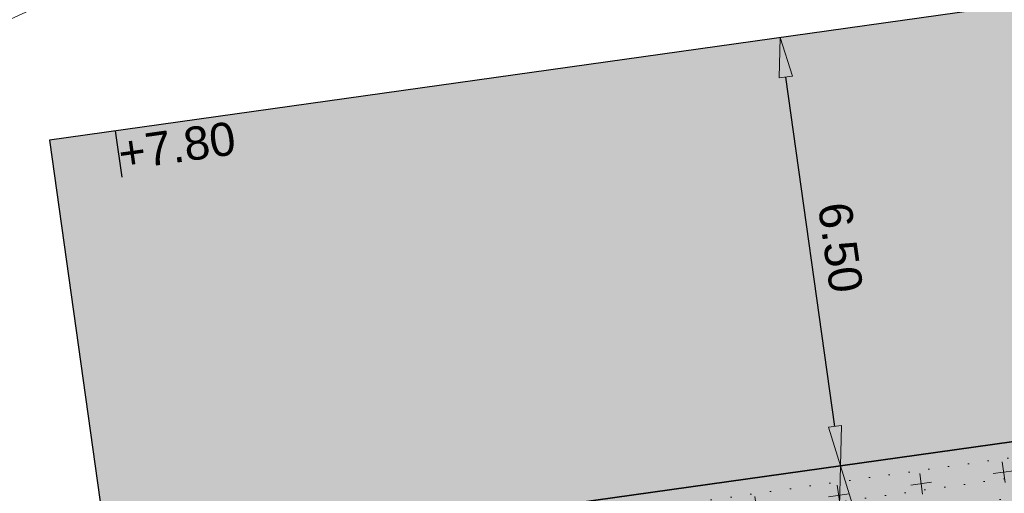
# Model space of a CAD drawing. Extents: x 98477 to 100410, y 398052 to 398969.
# Tile 166 of 256: x 98575.83 to 98590.62, y 398454.43 to 398461.55. Entities that reach past the tile are written whole.
import ezdxf
from ezdxf.enums import TextEntityAlignment as Align

# ---------------------------------------------------------------- set-up
doc = ezdxf.new("R2010")
doc.units = 0
doc.linetypes.add('AL-MATERIAALS', pattern=[2, 1, -1])
for name, color, linetype, lineweight in [('N-GW-hoogtelijn laagte NAP +6.00', 120, 'AL-HOOGTELIJN +6.00', 18), ('N-GW-hoogtelijn laagte NAP +7.00', 100, 'AL-HOOGTELIJN +7.00', 18), ('N-GW-hoogtelijn laagte NAP +7.50', 90, 'AL-HOOGTELIJN +7.50', 18), ('N-GW-hoogtelijn laagte NAP +8.00', 80, 'AL-HOOGTELIJN +8.00', 18), ('N-KO-kantverharding', 2, 'Continuous', 25), ("N-VH-arcering 'MAT' grijs 251", 251, 'Continuous', 18), ('N-VH-arcering halfverharding', 8, 'Continuous', 9), ('X-AL-maatvoering VERWERKT', 180, 'Continuous', 18), ('X-AL-materiaalscheiding', 1, 'AL-MATERIAALS', 18), ('X-AL-planthoogte VERWERKT', 180, 'Continuous', 25)]:
    doc.layers.add(name, color=color, linetype=linetype, lineweight=lineweight)
doc.layers.add('X-AL-contourlijnen', color=30, linetype='Continuous', plot=False)
doc.layers.add('X-AL-hulplijn', color=30, linetype='Continuous', plot=False)
doc.styles.add('CS Annotative', font='arial.ttf')
doc.styles.get("Standard").update_dxf_attribs({"font": 'txt.shx'})
doc.linetypes.add('AL-HOOGTELIJN +6.00', pattern='A,7.5,-1.5,["+6.00",Standard,S=0.9,R=0,X=-0.3,Y=-0.45],-4.5,22.5', length=36)
doc.linetypes.add('AL-HOOGTELIJN +7.00', pattern='A,7.5,-1.5,["+7.00",Standard,S=0.9,R=0,X=-0.3,Y=-0.45],-4.5,22.5', length=36)
doc.linetypes.add('AL-HOOGTELIJN +7.50', pattern='A,7.5,-1.5,["+7.50",Standard,S=0.9,R=0,X=-0.3,Y=-0.45],-4.5,22.5', length=36)
doc.linetypes.add('AL-HOOGTELIJN +8.00', pattern='A,7.5,-1.5,["+8.00",Standard,S=0.9,R=0,X=-0.3,Y=-0.45],-4.5,22.5', length=36)
doc.dimstyles.new('CS Annotative', dxfattribs={"dimtxt": 2.5, "dimasz": 3, "dimexe": 0.18, "dimexo": 0.0625, "dimgap": 1, "dimtad": 1, "dimzin": 3, "dimdsep": 46, "dimtxsty": 'CS Annotative', "dimblk": 'CS Dimensionpijl', "dimcen": 0, "dimse1": 1, "dimse2": 1, "dimclrd": 256, "dimclre": 256, "dimadec": 0, "dimazin": 0, "dimtm": 1e-09, "dimtfac": 1, "dimtdec": 0, "dimtofl": 0, "dimtmove": 1, "dimatfit": 1, "dimfxl": 1, "dimtfillclr": 256, "dimtolj": 1, "dimtzin": 3, "dimarcsym": 0})

# ---------------------------------------------------------------- blocks, each defined once
blk = doc.blocks.new('*U161')
at = {"layer": 'X-AL-hulplijn', "flags": 128}
blk.add_lwpolyline([(-0.04871058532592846, 0.3465938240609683), (0.04871058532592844, -0.3465938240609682)], dxfattribs=at)
at = {"layer": 'X-AL-planthoogte VERWERKT', "linetype": 'Continuous', "style": 'CS Annotative'}
blk.add_attdef('HOOGTE-RECHTS', text='', height=0.4999999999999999, rotation=172.0000000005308, dxfattribs=at).set_placement((-1.010860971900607e-11, -1.04677717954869e-11), align=Align.MIDDLE_LEFT)
blk = doc.blocks.new('CS Dimensionpijl')
h = blk.add_hatch(color=256)
h.dxf.hatch_style = 1
h.paths.add_polyline_path([(-1, -0.1666666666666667), (0, 0), (-1, 0.1666666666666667)])
at = {"flags": 128}
blk.add_lwpolyline([(0, 0.5), (0, -0.5)], dxfattribs=at)
blk.add_lwpolyline([(-1, -0.1666666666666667), (0, 0), (-1, 0.1666666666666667)], close=True, dxfattribs=at)
blk = doc.blocks.new('*D1025')
at = {"layer": 'X-AL-maatvoering VERWERKT', "linetype": 'Continuous', "lineweight": -2, "transparency": 16777216}
blk.add_line((98588.77049029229, 398450.490110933), (98588.24178686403, 398454.2520312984), dxfattribs=at)
at = {"layer": 'X-AL-maatvoering VERWERKT', "lineweight": -2, "transparency": 16777216, "xscale": 0.6000000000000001, "yscale": 0.6000000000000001, "zscale": 0.6000000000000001}
for p, rotation in [((98588.15828300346, 398454.8461921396), 98.00000000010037), ((98588.85399415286, 398449.8959500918), 278.0000000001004)]:
    blk.add_blockref('CS Dimensionpijl', p, dxfattribs=dict(at, rotation=rotation))
at = {"layer": 'X-AL-maatvoering VERWERKT', "color": 0, "transparency": 16777216, "insert": (98588.95699425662, 398452.4344347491), "char_height": 0.5, "attachment_point": 5, "rotation": 278.0000000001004, "style": 'CS Annotative'}
blk.add_mtext('\\A1;5.00', dxfattribs=at)
blk = doc.blocks.new('*D1026')
at = {"layer": 'X-AL-maatvoering VERWERKT', "linetype": 'Continuous', "lineweight": -2, "transparency": 16777216}
blk.add_line((98588.07477914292, 398455.4403529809), (98587.33700735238, 398460.6898720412), dxfattribs=at)
at = {"layer": 'X-AL-maatvoering VERWERKT', "lineweight": -2, "transparency": 16777216, "xscale": 0.6000000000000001, "yscale": 0.6000000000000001, "zscale": 0.6000000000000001}
for p, rotation in [((98587.25350349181, 398461.2840328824), 98.00000000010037), ((98588.15828300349, 398454.8461921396), 278.0000000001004)]:
    blk.add_blockref('CS Dimensionpijl', p, dxfattribs=dict(at, rotation=rotation))
at = {"layer": 'X-AL-maatvoering VERWERKT', "color": 0, "transparency": 16777216, "insert": (98588.15674892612, 398458.1284761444), "char_height": 0.5, "attachment_point": 5, "rotation": 278.0000000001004, "style": 'CS Annotative'}
blk.add_mtext('\\A1;6.50', dxfattribs=at)

msp = doc.modelspace()

# ---------------------------------------------------------------- hatches: boundary and pattern name
at = {"layer": "N-VH-arcering 'MAT' grijs 251"}
h = msp.add_hatch(color=256, dxfattribs=at)
h.dxf.hatch_style = 1
edge = h.paths.add_edge_path()
edge.add_line((98801.70985258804, 398275.5025756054), (98759.07881222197, 398269.5111736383))
edge.add_arc((98758.55691309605, 398273.2246788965), 3.749999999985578, 188.0000000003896, 277.9999999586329, ccw=False)
edge.add_line((98754.84340783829, 398272.7027797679), (98754.7320693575, 398273.4949942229))
edge.add_arc((98759.43584268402, 398274.1560664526), 4.75000000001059, 98.00000000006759, 188.0000000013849, ccw=False)
edge.add_line((98758.77477045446, 398278.859839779), (98802.64364589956, 398285.0252081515))
edge.add_arc((98800.79960231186, 398298.1462600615), 13.24999999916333, 278.0000000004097, 315.3695932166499)
edge.add_arc((98814.32101528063, 398284.7981743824), 5.750000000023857, 97.99999999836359, 135.3695932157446, ccw=False)
edge.add_line((98813.52076995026, 398290.4922157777), (98817.94515990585, 398291.114023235))
edge.add_arc((98818.74540523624, 398285.4199818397), 5.750000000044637, 8.00000000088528, 97.99999999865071, ccw=False)
edge.add_line((98824.43944663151, 398286.2202271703), (98832.12180180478, 398231.5574297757))
edge.add_arc((98824.4472242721, 398230.4788382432), 7.74999999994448, -36.90337989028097, 8.000000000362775, ccw=False)
edge.add_line((98830.64450586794, 398225.8252159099), (98822.02531955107, 398214.3469478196))
edge.add_arc((98828.62242576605, 398209.3930917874), 8.249999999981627, 143.0966201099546, 188.000000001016)
edge.add_line((98820.45271419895, 398208.2449137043), (98820.95212056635, 398204.6914527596))
edge.add_line((98820.95212056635, 398204.6914527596), (98824.98814049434, 398175.9736787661))
edge.add_line((98824.98814049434, 398175.9736787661), (98826.34507822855, 398166.3185650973))
edge.add_arc((98829.56344945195, 398166.7708776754), 3.249999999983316, 187.9999999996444, 277.9999999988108)
edge.add_line((98830.01576203, 398163.552506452), (98845.49611657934, 398165.7281284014))
edge.add_line((98845.49611657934, 398165.7281284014), (98850.05134969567, 398166.3683246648))
edge.add_line((98850.05134969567, 398166.3683246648), (98871.26042709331, 398169.349066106))
edge.add_line((98871.26042709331, 398169.349066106), (98879.77673248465, 398170.5459547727))
edge.add_line((98879.77673248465, 398170.5459547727), (98895.91810200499, 398172.8144763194))
edge.add_line((98895.91810200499, 398172.8144763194), (98895.01347684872, 398179.2512187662))
edge.add_line((98895.01347684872, 398179.2512187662), (98835.84495974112, 398170.9356259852))
edge.add_arc((98835.18388751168, 398175.6393993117), 4.749999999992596, 188.0000000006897, 277.9999999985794, ccw=False)
edge.add_line((98830.48011418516, 398174.9783270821), (98825.97718274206, 398207.0183491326))
edge.add_arc((98833.65176027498, 398208.096940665), 7.750000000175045, 143.0966201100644, 188.0000000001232, ccw=False)
edge.add_line((98827.4544786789, 398212.7505629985), (98836.07366499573, 398224.2288310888))
edge.add_arc((98829.47655878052, 398229.1826871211), 8.250000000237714, 323.096620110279, 367.9999999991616)
edge.add_line((98837.64627034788, 398230.3308652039), (98837.34238794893, 398232.4931008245))
edge.add_line((98837.34238794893, 398232.4931008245), (98837.34238780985, 398232.493100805))
edge.add_line((98837.34238780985, 398232.493100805), (98829.68786739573, 398286.9578446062))
edge.add_arc((98835.38190879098, 398287.7580899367), 5.749999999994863, 97.99999999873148, 188.0000000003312, ccw=False)
edge.add_line((98834.58166346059, 398293.452131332), (98882.50500414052, 398300.1873176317))
edge.add_arc((98883.61838894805, 398292.2651730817), 8.000000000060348, 11.632034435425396, 97.9999999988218, ccw=False)
edge.add_line((98891.45409032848, 398293.8781776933), (98890.9995, 398296.0865))
edge.add_line((98890.9995, 398296.0865), (98889.023, 398305.688))
edge.add_line((98889.023, 398305.688), (98888.557, 398307.974))
edge.add_line((98888.557, 398307.974), (98887.38477368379, 398314.7597044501))
edge.add_arc((98879.50153614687, 398313.3978799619), 8.00000000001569, -82.00000000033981, 9.801079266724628, ccw=False)
edge.add_line((98880.6149209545, 398305.475735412), (98872.94460748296, 398304.3977431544))
edge.add_arc((98872.42270835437, 398308.1112484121), 3.749999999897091, 189.4265010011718, 278.00000000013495, ccw=False)
edge.add_arc((92946.7354543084, 397324.3039467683), 6003.049999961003, 9.42650100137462, 10.61166010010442)
edge.add_line((98847.1206531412, 398429.7738954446), (98842.31285519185, 398429.0982035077))
edge.add_arc((92946.7354539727, 397324.3039467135), 5998.200000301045, 9.428546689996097, 10.613773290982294, ccw=False)
edge.add_arc((98860.08948650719, 398306.4687901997), 3.840166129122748, -81.43407539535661, 6.657381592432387, ccw=False)
edge.add_line((98860.66146879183, 398302.6714605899), (98847.18483033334, 398300.7774425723))
edge.add_line((98847.18483033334, 398300.7774425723), (98842.62959721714, 398300.1372463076))
edge.add_line((98842.62959721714, 398300.1372463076), (98820.15051205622, 398296.9780169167))
edge.add_arc((98819.35026672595, 398302.672058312), 5.749999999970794, 187.9999999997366, 277.99999999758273, ccw=False)
edge.add_line((98813.65622533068, 398301.8718129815), (98812.30624625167, 398311.4774132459))
edge.add_line((98812.30624625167, 398311.4774132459), (98811.1093575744, 398319.9937186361))
edge.add_line((98811.1093575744, 398319.9937186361), (98809.24443803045, 398333.2633107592))
edge.add_line((98809.24443803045, 398333.2633107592), (98808.67382831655, 398337.3234098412))
edge.add_line((98808.67382831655, 398337.3234098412), (98807.71353391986, 398344.1562595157))
edge.add_line((98807.71353391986, 398344.1562595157), (98807.70657526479, 398344.2057729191))
edge.add_line((98807.70657526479, 398344.2057729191), (98811.66764753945, 398344.7624653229))
edge.add_line((98811.66764753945, 398344.7624653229), (98829.49247277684, 398347.2675811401))
edge.add_line((98829.49247277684, 398347.2675811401), (98831.96814294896, 398347.6155138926))
edge.add_line((98831.96814294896, 398347.6155138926), (98831.06351779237, 398354.0522563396))
edge.add_line((98831.06351779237, 398354.0522563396), (98828.58784762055, 398353.704323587))
edge.add_line((98828.58784762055, 398353.704323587), (98810.76302238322, 398351.1992077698))
edge.add_line((98810.76302238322, 398351.1992077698), (98806.80195010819, 398350.6425153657))
edge.add_line((98806.80195010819, 398350.6425153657), (98806.79499145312, 398350.6920287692))
edge.add_line((98806.79499145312, 398350.6920287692), (98805.14616655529, 398362.4240275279))
edge.add_line((98805.14616655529, 398362.4240275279), (98805.04836903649, 398363.119893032))
edge.add_line((98805.04836903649, 398363.119893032), (98803.99065346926, 398370.6459303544))
edge.add_line((98803.99065346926, 398370.6459303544), (98802.48758397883, 398381.3408254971))
edge.add_line((98802.48758397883, 398381.3408254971), (98801.4298684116, 398388.8668628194))
edge.add_line((98801.4298684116, 398388.8668628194), (98799.92679892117, 398399.561757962))
edge.add_line((98799.92679892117, 398399.561757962), (98798.86908335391, 398407.0877952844))
edge.add_line((98798.86908335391, 398407.0877952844), (98797.36601386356, 398417.7826904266))
edge.add_line((98797.36601386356, 398417.7826904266), (98796.79540414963, 398421.8427895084))
edge.add_line((98796.79540414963, 398421.8427895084), (98795.88382033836, 398428.3290453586))
edge.add_line((98795.88382033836, 398428.3290453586), (98795.87686168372, 398428.3785587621))
edge.add_line((98795.87686168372, 398428.3785587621), (98799.83793395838, 398428.9352511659))
edge.add_line((98799.83793395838, 398428.9352511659), (98817.66275919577, 398431.4403669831))
edge.add_line((98817.66275919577, 398431.4403669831), (98820.13842936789, 398431.7882997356))
edge.add_line((98820.13842936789, 398431.7882997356), (98819.2338042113, 398438.2250421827))
edge.add_line((98819.2338042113, 398438.2250421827), (98816.75813403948, 398437.87710943))
edge.add_line((98816.75813403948, 398437.87710943), (98798.93330880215, 398435.3719936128))
edge.add_line((98798.93330880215, 398435.3719936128), (98794.9722365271, 398434.8153012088))
edge.add_line((98794.9722365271, 398434.8153012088), (98794.96527787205, 398434.8648146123))
edge.add_line((98794.96527787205, 398434.8648146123), (98793.37870452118, 398446.1538705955))
edge.add_line((98793.37870452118, 398446.1538705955), (98792.73850825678, 398450.7091037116))
edge.add_line((98792.73850825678, 398450.7091037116), (98789.33816684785, 398474.9037900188))
edge.add_line((98789.33816684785, 398474.9037900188), (98783.89169246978, 398474.1383379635))
edge.add_line((98783.89169246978, 398474.1383379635), (98786.76317609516, 398453.7066703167))
edge.add_arc((98782.05940276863, 398453.0455980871), 4.750000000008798, -82.0000000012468, 7.999999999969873, ccw=False)
edge.add_line((98782.72047499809, 398448.3418247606), (98773.11487473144, 398446.9918456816))
edge.add_line((98773.11487473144, 398446.9918456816), (98764.5985693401, 398445.7949570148))
edge.add_line((98764.5985693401, 398445.7949570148), (98743.40683266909, 398442.8166526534))
edge.add_line((98743.40683266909, 398442.8166526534), (98734.89052727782, 398441.6197639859))
edge.add_line((98734.89052727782, 398441.6197639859), (98611.80020633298, 398424.3205475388))
edge.add_line((98611.80020633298, 398424.3205475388), (98607.65702311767, 398453.8008279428))
edge.add_arc((98611.6373665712, 398454.1216500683), 3.993251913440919, 101.39182936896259, 184.6081706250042, ccw=False)
edge.add_line((98610.84862924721, 398458.0362323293), (98611.83889731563, 398458.1754054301))
edge.add_line((98611.83889731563, 398458.1754054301), (98639.5664032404, 398462.0722522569))
edge.add_line((98639.5664032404, 398462.0722522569), (98641.54693937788, 398462.3505984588))
edge.add_line((98641.54693937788, 398462.3505984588), (98659.37176461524, 398464.8557142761))
edge.add_line((98659.37176461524, 398464.8557142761), (98661.84743478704, 398465.2036470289))
edge.add_line((98661.84743478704, 398465.2036470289), (98660.94280963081, 398471.6403894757))
edge.add_line((98660.94280963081, 398471.6403894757), (98649.90132066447, 398470.0886093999))
edge.add_line((98649.90132066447, 398470.0886093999), (98624.64948491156, 398466.5396953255))
edge.add_line((98624.64948491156, 398466.5396953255), (98622.66894877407, 398466.2613491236))
edge.add_line((98622.66894877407, 398466.2613491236), (98604.84412353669, 398463.7562333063))
edge.add_line((98604.84412353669, 398463.7562333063), (98602.86358739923, 398463.4778871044))
edge.add_line((98602.86358739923, 398463.4778871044), (98594.9414428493, 398462.3645022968))
edge.add_line((98594.9414428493, 398462.3645022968), (98576.27488975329, 398459.7410893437))
edge.add_line((98576.27488975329, 398459.7410893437), (98577.17951490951, 398453.3043468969))
edge.add_line((98577.17951490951, 398453.3043468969), (98578.1697829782, 398453.4435199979))
edge.add_line((98578.1697829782, 398453.4435199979), (98598.47059208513, 398456.2943364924))
edge.add_arc((98598.79151287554, 398452.3139562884), 3.993296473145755, 11.424909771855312, 94.60953932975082, ccw=False)
edge.add_line((98602.70568277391, 398453.1049624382), (98606.84886598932, 398423.6246820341))
edge.add_line((98606.84886598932, 398423.6246820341), (98548.81915716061, 398415.4691383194))
edge.add_arc((98548.15808493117, 398420.172911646), 4.750000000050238, 188.0000000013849, 277.99999999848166, ccw=False)
edge.add_line((98543.45431160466, 398419.5118394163), (98539.76818545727, 398445.7399897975))
edge.add_line((98539.76818545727, 398445.7399897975), (98538.97597100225, 398445.6286513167))
edge.add_line((98538.97597100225, 398445.6286513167), (98538.73241807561, 398447.361620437))
edge.add_line((98538.73241807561, 398447.361620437), (98534.77134580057, 398446.8049280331))
edge.add_line((98534.77134580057, 398446.8049280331), (98536.52992450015, 398434.2919904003))
edge.add_line((98536.52992450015, 398434.2919904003), (98537.17012076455, 398429.7367572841))
edge.add_line((98537.17012076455, 398429.7367572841), (98538.39484405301, 398421.0223982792))
edge.add_line((98538.39484405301, 398421.0223982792), (98539.03504031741, 398416.467165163))
edge.add_line((98539.03504031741, 398416.467165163), (98541.02521566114, 398402.30633178))
edge.add_line((98541.02521566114, 398402.30633178), (98541.66541192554, 398397.7510986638))
edge.add_line((98541.66541192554, 398397.7510986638), (98543.65558726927, 398383.5902652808))
edge.add_line((98543.65558726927, 398383.5902652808), (98544.29578353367, 398379.0350321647))
edge.add_line((98544.29578353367, 398379.0350321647), (98545.60401068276, 398369.7265123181))
edge.add_arc((98543.87104156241, 398369.4829593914), 1.750000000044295, -82.00000000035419, 7.99999999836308, ccw=False)
edge.add_line((98544.11459448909, 398367.7499902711), (98522.47723718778, 398364.7090580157))
edge.add_line((98522.47723718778, 398364.7090580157), (98523.21485462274, 398359.4606372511))
edge.add_line((98523.21485462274, 398359.4606372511), (98545.05026553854, 398362.5294041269))
edge.add_line((98545.05026553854, 398362.5294041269), (98549.60549865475, 398363.1696003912))
edge.add_line((98549.60549865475, 398363.1696003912), (98564.16243926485, 398365.2154449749))
edge.add_arc((98564.82351149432, 398360.5116716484), 4.749999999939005, 8.000000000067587, 97.99999999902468, ccw=False)
edge.add_line((98569.5272848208, 398361.172743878), (98576.49985717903, 398311.5603136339))
edge.add_arc((98571.7960838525, 398310.8992414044), 4.749999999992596, -82.0000000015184, 7.999999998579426, ccw=False)
edge.add_line((98572.45715608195, 398306.1954680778), (98563.84182388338, 398304.9846620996))
edge.add_line((98563.84182388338, 398304.9846620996), (98559.28659076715, 398304.3444658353))
edge.add_line((98559.28659076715, 398304.3444658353), (98541.0161448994, 398301.7767221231))
edge.add_line((98541.0161448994, 398301.7767221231), (98541.7537623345, 398296.5283013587))
edge.add_line((98541.7537623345, 398296.5283013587), (98553.88454617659, 398298.2331718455))
edge.add_arc((98554.12809910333, 398296.5002027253), 1.749999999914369, 7.999999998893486, 98.0000000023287, ccw=False)
edge.add_line((98555.86106822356, 398296.7437556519), (98557.35022040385, 398286.1478873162))
edge.add_line((98557.35022040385, 398286.1478873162), (98557.99041666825, 398281.5926542))
edge.add_line((98557.99041666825, 398281.5926542), (98560.13368242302, 398266.3425259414))
edge.add_line((98560.13368242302, 398266.3425259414), (98560.77387868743, 398261.7872928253))
edge.add_line((98560.77387868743, 398261.7872928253), (98562.9171444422, 398246.5371645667))
edge.add_line((98562.9171444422, 398246.5371645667), (98563.5573407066, 398241.9819314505))
edge.add_line((98563.5573407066, 398241.9819314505), (98565.70060646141, 398226.7318031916))
edge.add_line((98565.70060646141, 398226.7318031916), (98566.34080272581, 398222.1765700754))
edge.add_line((98566.34080272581, 398222.1765700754), (98567.56552601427, 398213.4622110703))
edge.add_line((98567.56552601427, 398213.4622110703), (98568.20572227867, 398208.9069779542))
edge.add_line((98568.20572227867, 398208.9069779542), (98576.53105717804, 398149.6691420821))
edge.add_line((98576.53105717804, 398149.6691420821), (98576.55610833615, 398149.4908938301))
edge.add_line((98576.55610833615, 398149.4908938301), (98535.4599834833, 398143.7152101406))
edge.add_line((98535.4599834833, 398143.7152101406), (98536.3465161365, 398137.4072025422))
edge.add_line((98536.3465161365, 398137.4072025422), (98537.33678420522, 398137.5463756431))
edge.add_line((98537.33678420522, 398137.5463756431), (98577.44264098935, 398143.1828862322))
edge.add_line((98577.44264098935, 398143.1828862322), (98578.76478544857, 398133.7753395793))
edge.add_line((98578.76478544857, 398133.7753395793), (98538.65892866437, 398128.1388289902))
edge.add_line((98538.65892866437, 398128.1388289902), (98537.66866059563, 398127.9996558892))
edge.add_line((98537.66866059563, 398127.9996558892), (98538.57328575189, 398121.5629134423))
edge.add_line((98538.57328575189, 398121.5629134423), (98579.66941060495, 398127.3385971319))
edge.add_line((98579.66941060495, 398127.3385971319), (98579.67636925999, 398127.2890837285))
edge.add_line((98579.67636925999, 398127.2890837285), (98580.7660946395, 398119.5352847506))
edge.add_line((98580.7660946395, 398119.5352847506), (98582.57534495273, 398106.6617998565))
edge.add_line((98582.57534495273, 398106.6617998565), (98583.06245080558, 398103.1958616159))
edge.add_line((98583.06245080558, 398103.1958616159), (98584.87170111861, 398090.3223767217))
edge.add_line((98584.87170111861, 398090.3223767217), (98585.35880697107, 398086.8564384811))
edge.add_line((98585.35880697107, 398086.8564384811), (98587.16805728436, 398073.9829535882))
edge.add_line((98587.16805728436, 398073.9829535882), (98588.14928671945, 398067.0011433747))
edge.add_arc((98585.92118356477, 398066.6880038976), 2.249999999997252, -71.05267843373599, 7.999999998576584, ccw=False)
edge.add_line((98586.6517556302, 398064.5599145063), (98587.08769329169, 398064.7095716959))
edge.add_line((98587.08769329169, 398064.7095716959), (98595.76511800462, 398067.6885274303))
edge.add_line((98595.76511800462, 398067.6885274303), (98596.09256923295, 398067.8009412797))
edge.add_arc((98595.36199716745, 398069.9290306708), 2.249999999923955, 187.9999999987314, 288.947321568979, ccw=False)
edge.add_line((98593.13389401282, 398069.6158911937), (98582.46560133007, 398145.5247379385))
edge.add_arc((98587.16937465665, 398146.1858101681), 4.750000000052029, 98.00000000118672, 187.9999999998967, ccw=False)
edge.add_line((98586.50830242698, 398150.8895834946), (98609.06670264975, 398154.0599598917))
edge.add_line((98609.06670264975, 398154.0599598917), (98621.30783352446, 398156.2004915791))
edge.add_line((98621.30783352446, 398156.2004915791), (98618.71337939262, 398174.6609919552))
edge.add_line((98618.71337939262, 398174.6609919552), (98600.88855415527, 398172.155876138))
edge.add_line((98600.88855415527, 398172.155876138), (98602.70587460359, 398159.2249692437))
edge.add_line((98602.70587460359, 398159.2249692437), (98585.67326382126, 398156.8311919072))
edge.add_arc((98585.08617653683, 398161.633146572), 4.837710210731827, 189.0296070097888, 276.97039299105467, ccw=False)
edge.add_line((98580.30841826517, 398160.8738930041), (98573.6350680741, 398208.3572469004))
edge.add_line((98573.6350680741, 398208.3572469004), (98572.71652560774, 398214.8930161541))
edge.add_line((98572.71652560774, 398214.8930161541), (98570.01656744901, 398234.1042166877))
edge.add_line((98570.01656744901, 398234.1042166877), (98569.09802498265, 398240.6399859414))
edge.add_line((98569.09802498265, 398240.6399859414), (98568.63179509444, 398243.9573839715))
edge.add_line((98568.63179509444, 398243.9573839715), (98568.16556520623, 398247.2747820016))
edge.add_arc((98572.86933853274, 398247.9358542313), 4.74999999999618, 98.00000000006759, 188.0000000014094, ccw=False)
edge.add_line((98572.20826630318, 398252.6396275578), (98597.85620928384, 398256.2442108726))
edge.add_line((98597.85620928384, 398256.2442108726), (98604.39197853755, 398257.1627533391))
edge.add_line((98604.39197853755, 398257.1627533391), (98619.64210679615, 398259.3060190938))
edge.add_line((98619.64210679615, 398259.3060190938), (98626.17787604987, 398260.2245615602))
edge.add_line((98626.17787604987, 398260.2245615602), (98639.44746817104, 398262.089481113))
edge.add_line((98639.44746817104, 398262.089481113), (98639.4969815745, 398262.096439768))
edge.add_line((98639.4969815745, 398262.096439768), (98640.05367397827, 398258.1353674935))
edge.add_line((98640.05367397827, 398258.1353674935), (98641.8629242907, 398245.2618825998))
edge.add_line((98641.8629242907, 398245.2618825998), (98642.14127049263, 398243.2813464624))
edge.add_line((98642.14127049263, 398243.2813464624), (98643.25465530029, 398235.3592019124))
edge.add_line((98643.25465530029, 398235.3592019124), (98644.5767997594, 398225.9516552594))
edge.add_line((98644.5767997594, 398225.9516552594), (98646.03811731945, 398215.5538405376))
edge.add_line((98646.03811731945, 398215.5538405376), (98646.38605007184, 398213.0781703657))
edge.add_line((98646.38605007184, 398213.0781703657), (98652.82279251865, 398213.9827955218))
edge.add_line((98652.82279251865, 398213.9827955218), (98652.47485976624, 398216.4584656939))
edge.add_line((98652.47485976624, 398216.4584656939), (98651.70940771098, 398221.904940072))
edge.add_line((98651.70940771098, 398221.904940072), (98651.43106150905, 398223.8854762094))
edge.add_line((98651.43106150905, 398223.8854762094), (98649.62181119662, 398236.758961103))
edge.add_line((98649.62181119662, 398236.758961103), (98649.34346499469, 398238.7394972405))
edge.add_line((98649.34346499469, 398238.7394972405), (98646.49041642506, 398259.0399926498))
edge.add_line((98646.49041642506, 398259.0399926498), (98645.93372402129, 398263.0010649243))
edge.add_line((98645.93372402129, 398263.0010649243), (98645.98323742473, 398263.0080235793))
edge.add_line((98645.98323742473, 398263.0080235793), (98654.39783815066, 398264.1906185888))
edge.add_line((98654.39783815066, 398264.1906185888), (98722.62535253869, 398273.7793704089))
edge.add_line((98722.62535253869, 398273.7793704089), (98731.14165792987, 398274.9762590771))
edge.add_line((98731.14165792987, 398274.9762590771), (98743.97026282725, 398276.7792019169))
edge.add_arc((98744.55735011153, 398271.9772472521), 4.837710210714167, 9.02960700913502, 96.9703929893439, ccw=False)
edge.add_line((98749.33510838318, 398272.73650082), (98750.7268393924, 398262.8338201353))
edge.add_line((98750.7268393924, 398262.8338201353), (98752.41029510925, 398263.0704144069))
edge.add_line((98752.41029510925, 398263.0704144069), (98756.96552822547, 398263.7106106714))
edge.add_line((98756.96552822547, 398263.7106106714), (98772.21565648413, 398265.8538764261))
edge.add_line((98772.21565648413, 398265.8538764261), (98776.77088960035, 398266.4940726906))
edge.add_line((98776.77088960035, 398266.4940726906), (98795.98209013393, 398269.1940308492))
edge.add_line((98795.98209013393, 398269.1940308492), (98800.53732325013, 398269.8342271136))
edge.add_line((98800.53732325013, 398269.8342271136), (98802.46834598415, 398270.1056146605))
edge.add_line((98802.46834598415, 398270.1056146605), (98801.70985258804, 398275.5025756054))
edge = h.paths.add_edge_path(flags=16)
edge.add_line((98744.0622075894, 398333.4636472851), (98751.98435213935, 398334.5770320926))
edge.add_line((98751.98435213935, 398334.5770320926), (98753.96600319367, 398334.8555349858))
edge.add_line((98753.96600319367, 398334.8555349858), (98764.36270300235, 398336.316695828))
edge.add_line((98764.36270300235, 398336.316695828), (98764.36270299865, 398336.3166958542))
edge.add_line((98764.36270299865, 398336.3166958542), (98766.34323913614, 398336.5950420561))
edge.add_line((98766.34323913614, 398336.5950420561), (98774.26538368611, 398337.7084268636))
edge.add_line((98774.26538368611, 398337.7084268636), (98774.24729118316, 398337.8371617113))
edge.add_line((98774.24729118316, 398337.8371617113), (98802.48973650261, 398341.8063785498))
edge.add_line((98802.48973650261, 398341.8063785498), (98803.0185942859, 398338.0433598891))
edge.add_line((98803.0185942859, 398338.0433598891), (98808.47417984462, 398299.2248515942))
edge.add_arc((98800.79960231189, 398298.1462600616), 7.750000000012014, -82.00000000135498, 8.000000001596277, ccw=False)
edge.add_line((98801.87819384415, 398290.4716825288), (98771.96746476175, 398286.2680036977))
edge.add_line((98771.96746476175, 398286.2680036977), (98767.41223164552, 398285.6278074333))
edge.add_line((98767.41223164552, 398285.6278074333), (98755.13290759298, 398283.9020609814))
edge.add_line((98755.13290759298, 398283.9020609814), (98746.61660220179, 398282.7051723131))
edge.add_line((98746.61660220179, 398282.7051723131), (98730.37620587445, 398280.4227334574))
edge.add_line((98730.37620587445, 398280.4227334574), (98721.85990048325, 398279.2258447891))
edge.add_line((98721.85990048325, 398279.2258447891), (98654.3282516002, 398269.7348904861))
edge.add_arc((98653.66717937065, 398274.4386638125), 4.749999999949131, 187.9999999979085, 277.9999999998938, ccw=False)
edge.add_line((98648.96340604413, 398273.7775915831), (98644.1340994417, 398308.1398935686))
edge.add_line((98644.1340994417, 398308.1398935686), (98642.93721077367, 398316.6561989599))
edge.add_line((98642.93721077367, 398316.6561989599), (98640.29988051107, 398335.4217788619))
edge.add_line((98640.29988051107, 398335.4217788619), (98638.12129075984, 398335.1155980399))
edge.add_line((98638.12129075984, 398335.1155980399), (98637.23004949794, 398334.990342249))
edge.add_line((98637.23004949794, 398334.990342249), (98635.05145974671, 398334.6841614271))
edge.add_line((98635.05145974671, 398334.6841614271), (98635.74036659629, 398329.7823344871))
edge.add_line((98635.74036659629, 398329.7823344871), (98636.93725526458, 398321.266029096))
edge.add_line((98636.93725526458, 398321.266029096), (98638.384655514, 398310.967241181))
edge.add_line((98638.384655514, 398310.967241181), (98639.02485177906, 398306.4120080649))
edge.add_line((98639.02485177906, 398306.4120080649), (98641.16811753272, 398291.1618798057))
edge.add_line((98641.16811753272, 398291.1618798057), (98642.36500620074, 398282.6455744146))
edge.add_line((98642.36500620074, 398282.6455744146), (98643.71498527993, 398273.0399741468))
edge.add_arc((98639.01121195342, 398272.3789019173), 4.749999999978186, -82.00000000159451, 7.999999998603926, ccw=False)
edge.add_line((98639.67228418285, 398267.6751285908), (98619.32227537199, 398264.8151213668))
edge.add_line((98619.32227537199, 398264.8151213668), (98614.27190822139, 398264.1053385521))
edge.add_line((98614.27190822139, 398264.1053385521), (98593.92189940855, 398261.2453313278))
edge.add_arc((98593.26082717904, 398265.9491046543), 4.750000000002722, 188.0000000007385, 277.9999999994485, ccw=False)
edge.add_line((98588.55705385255, 398265.2880324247), (98581.77932383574, 398313.5140873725))
edge.add_line((98581.77932383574, 398313.5140873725), (98580.58243516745, 398322.0303927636))
edge.add_line((98580.58243516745, 398322.0303927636), (98575.23122943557, 398360.1062000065))
edge.add_line((98575.23122943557, 398360.1062000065), (98574.59103317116, 398364.6614331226))
edge.add_line((98574.59103317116, 398364.6614331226), (98572.66348572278, 398378.3766458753))
edge.add_line((98572.66348572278, 398378.3766458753), (98571.18825085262, 398388.8734874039))
edge.add_line((98571.18825085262, 398388.8734874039), (98568.51612731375, 398407.8866343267))
edge.add_arc((98573.21990064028, 398408.5477065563), 4.750000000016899, 97.9999999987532, 188.0000000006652, ccw=False)
edge.add_line((98572.55882841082, 398413.2514798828), (98607.11918401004, 398418.1086211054))
edge.add_line((98607.11918401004, 398418.1086211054), (98607.61431804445, 398418.1782076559))
edge.add_line((98607.61431804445, 398418.1782076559), (98611.58353488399, 398389.9357623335))
edge.add_line((98611.58353488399, 398389.9357623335), (98611.454800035, 398389.9176698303))
edge.add_line((98611.454800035, 398389.9176698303), (98613.2640503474, 398377.0441849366))
edge.add_line((98613.2640503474, 398377.0441849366), (98613.33363689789, 398376.5490509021))
edge.add_line((98613.33363689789, 398376.5490509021), (98626.20712179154, 398378.3583012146))
edge.add_line((98626.20712179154, 398378.3583012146), (98628.18765792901, 398378.6366474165))
edge.add_line((98628.18765792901, 398378.6366474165), (98636.10980247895, 398379.7500322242))
edge.add_line((98636.10980247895, 398379.7500322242), (98648.36932117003, 398381.4729952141))
edge.add_line((98648.36932117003, 398381.4729952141), (98647.4646960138, 398387.9097376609))
edge.add_line((98647.4646960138, 398387.9097376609), (98634.59121112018, 398386.1004873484))
edge.add_line((98634.59121112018, 398386.1004873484), (98632.49184281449, 398385.8054403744))
edge.add_line((98632.49184281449, 398385.8054403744), (98619.73719008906, 398384.0128908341))
edge.add_line((98619.73719008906, 398384.0128908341), (98617.50908693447, 398383.6997513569))
edge.add_line((98617.50908693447, 398383.6997513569), (98612.56565838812, 398418.8740731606))
edge.add_line((98612.56565838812, 398418.8740731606), (98613.06079242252, 398418.943659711))
edge.add_line((98613.06079242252, 398418.943659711), (98667.57504960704, 398426.6051389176))
edge.add_line((98667.57504960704, 398426.6051389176), (98722.08930679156, 398434.2666181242))
edge.add_line((98722.08930679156, 398434.2666181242), (98726.14940587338, 398434.8372278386))
edge.add_line((98726.14940587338, 398434.8372278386), (98759.42241298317, 398439.51344403))
edge.add_line((98759.42241298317, 398439.51344403), (98763.48251206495, 398440.084053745))
edge.add_line((98763.48251206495, 398440.084053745), (98783.48592705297, 398442.8953503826))
edge.add_arc((98784.14699928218, 398438.191577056), 4.750000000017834, 8.000000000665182, 97.99999999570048, ccw=False)
edge.add_line((98788.85077260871, 398438.8526492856), (98795.6145853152, 398390.7256211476))
edge.add_arc((98790.91081198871, 398390.064548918), 4.749999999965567, -82.00000000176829, 8.000000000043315, ccw=False)
edge.add_line((98791.57188421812, 398385.3607755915), (98787.36324492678, 398384.7692899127))
edge.add_line((98787.36324492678, 398384.7692899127), (98774.48976003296, 398382.9600396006))
edge.add_line((98774.48976003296, 398382.9600396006), (98766.12199485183, 398381.7840268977))
edge.add_line((98766.12199485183, 398381.7840268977), (98766.07248144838, 398381.7770682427))
edge.add_line((98766.07248144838, 398381.7770682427), (98764.94517930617, 398389.7982395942))
edge.add_line((98764.94517930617, 398389.7982395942), (98762.09213076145, 398410.0987350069))
edge.add_line((98762.09213076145, 398410.0987350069), (98761.95295766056, 398411.0890030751))
edge.add_line((98761.95295766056, 398411.0890030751), (98755.5162152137, 398410.1843779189))
edge.add_line((98755.5162152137, 398410.1843779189), (98755.65538831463, 398409.1941098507))
edge.add_line((98755.65538831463, 398409.1941098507), (98758.50843688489, 398388.893614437))
edge.add_line((98758.50843688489, 398388.893614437), (98759.63573900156, 398380.8724430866))
edge.add_line((98759.63573900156, 398380.8724430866), (98759.5862255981, 398380.8654844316))
edge.add_line((98759.5862255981, 398380.8654844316), (98748.79230364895, 398379.3484976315))
edge.add_line((98748.79230364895, 398379.3484976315), (98744.23707053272, 398378.7083013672))
edge.add_line((98744.23707053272, 398378.7083013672), (98741.31577972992, 398378.2977407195))
edge.add_line((98741.31577972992, 398378.2977407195), (98735.86930535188, 398377.532288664))
edge.add_line((98735.86930535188, 398377.532288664), (98732.94801454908, 398377.1217280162))
edge.add_line((98732.94801454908, 398377.1217280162), (98728.39278143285, 398376.4815317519))
edge.add_line((98728.39278143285, 398376.4815317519), (98718.31915239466, 398375.0657755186))
edge.add_arc((98720.44154218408, 398359.9641874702), 15.25000000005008, 97.9999999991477, 128.0000000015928)
edge.add_line((98711.052704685, 398371.9813514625), (98707.24934533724, 398369.0098414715))
edge.add_line((98707.24934533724, 398369.0098414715), (98710.51235115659, 398364.8333844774))
edge.add_line((98710.51235115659, 398364.8333844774), (98713.62044188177, 398367.261691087))
edge.add_arc((98721.25410813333, 398357.3241039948), 12.53110121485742, 99.37790491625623, 127.53006232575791, ccw=False)
edge.add_line((98719.21222162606, 398369.6877279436), (98728.55711414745, 398371.001066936))
edge.add_line((98728.55711414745, 398371.001066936), (98733.11234726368, 398371.6412632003))
edge.add_line((98733.11234726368, 398371.6412632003), (98743.90626921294, 398373.1582500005))
edge.add_line((98743.90626921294, 398373.1582500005), (98752.42257460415, 398374.3551386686))
edge.add_line((98752.42257460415, 398374.3551386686), (98763.21649655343, 398375.8721254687))
edge.add_line((98763.21649655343, 398375.8721254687), (98767.77172966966, 398376.512321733))
edge.add_line((98767.77172966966, 398376.512321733), (98793.32064568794, 398380.102987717))
edge.add_arc((98793.7681908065, 398376.2908113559), 3.838357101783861, 9.304190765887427, 96.69580920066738, ccw=False)
edge.add_line((98797.55605007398, 398376.9113815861), (98799.60189465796, 398362.3544409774))
edge.add_line((98799.60189465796, 398362.3544409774), (98801.64078058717, 398347.8470137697))
edge.add_line((98801.64078058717, 398347.8470137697), (98801.71036713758, 398347.3518797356))
edge.add_line((98801.71036713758, 398347.3518797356), (98773.46792181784, 398343.3826628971))
edge.add_line((98773.46792181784, 398343.3826628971), (98773.36075853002, 398344.1451693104))
edge.add_line((98773.36075853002, 398344.1451693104), (98770.8850883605, 398343.7972365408))
edge.add_line((98770.8850883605, 398343.7972365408), (98758.01160346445, 398341.9879862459))
edge.add_line((98758.01160346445, 398341.9879862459), (98756.03106732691, 398341.7096400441))
edge.add_line((98756.03106732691, 398341.7096400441), (98743.15758242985, 398339.900389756))
edge.add_line((98743.15758242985, 398339.900389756), (98743.15758243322, 398339.9003897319))
edge.add_line((98743.15758243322, 398339.9003897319), (98742.16731436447, 398339.761216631))
edge.add_line((98742.16731436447, 398339.761216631), (98743.07193952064, 398333.3244741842))
edge.add_line((98743.07193952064, 398333.3244741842), (98744.0622075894, 398333.4636472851))
edge = h.paths.add_edge_path(flags=16)
edge.add_line((98545.99047331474, 398402.9031704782), (98545.73996173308, 398404.6856530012))
edge.add_arc((98550.44373505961, 398405.3467252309), 4.750000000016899, 98.00000000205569, 188.0000000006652, ccw=False)
edge.add_line((98549.78266282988, 398410.0504985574), (98557.70480737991, 398411.1638833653))
edge.add_arc((98558.36587960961, 398406.4601100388), 4.750000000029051, 8.000000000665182, 98.00000000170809, ccw=False)
edge.add_line((98563.06965293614, 398407.1211822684), (98563.35495779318, 398405.0911327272))
edge.add_line((98563.35495779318, 398405.0911327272), (98565.09462155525, 398392.7127818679))
edge.add_line((98565.09462155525, 398392.7127818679), (98565.44255430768, 398390.237111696))
edge.add_line((98565.44255430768, 398390.237111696), (98567.18221806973, 398377.8587608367))
edge.add_line((98567.18221806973, 398377.8587608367), (98567.46752292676, 398375.8287112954))
edge.add_arc((98562.76374960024, 398375.1676390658), 4.749999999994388, -82.00000000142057, 7.9999999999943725, ccw=False)
edge.add_line((98563.42482182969, 398370.4638657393), (98555.50267727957, 398369.3504809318))
edge.add_arc((98554.84160505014, 398374.0542542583), 4.749999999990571, 187.9999999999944, 277.99999999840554, ccw=False)
edge.add_line((98550.13783172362, 398373.3931820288), (98549.88732014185, 398375.1756645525))
edge.add_line((98549.88732014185, 398375.1756645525), (98548.07806982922, 398388.0491494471))
edge.add_line((98548.07806982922, 398388.0491494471), (98547.79972362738, 398390.0296855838))
edge.add_line((98547.79972362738, 398390.0296855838), (98545.99047331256, 398402.9031704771))
edge = h.paths.add_edge_path(flags=16)
edge.add_line((98580.97427237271, 398279.7231952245), (98580.69592617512, 398281.7037313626))
edge.add_line((98580.69592617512, 398281.7037313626), (98579.23460861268, 398292.1015460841))
edge.add_line((98579.23460861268, 398292.1015460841), (98578.55961907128, 398296.9043462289))
edge.add_arc((98573.85584574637, 398296.2432739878), 4.750000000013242, 8.000000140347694, 98.00000000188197)
edge.add_line((98573.19477351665, 398300.9470473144), (98565.5697093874, 398299.8754144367))
edge.add_arc((98566.23078161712, 398295.1716411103), 4.749999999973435, 98.00000000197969, 186.1903587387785)
edge.add_line((98561.5084782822, 398294.6594387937), (98561.50613232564, 398294.659109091))
edge.add_line((98561.50613232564, 398294.659109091), (98563.66331539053, 398279.3099540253))
edge.add_line((98563.66331539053, 398279.3099540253), (98563.94166159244, 398277.329417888))
edge.add_line((98563.94166159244, 398277.329417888), (98566.09884465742, 398261.9802628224))
edge.add_line((98566.09884465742, 398261.9802628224), (98566.10119061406, 398261.980592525))
edge.add_arc((98570.78174201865, 398262.7898752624), 4.749999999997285, 189.8096412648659, 277.9999999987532)
edge.add_line((98571.4428142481, 398258.0861019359), (98579.06787837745, 398259.1577348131))
edge.add_arc((98578.406806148, 398263.8615081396), 4.749999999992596, 277.9999999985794, 367.9999999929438)
edge.add_line((98583.11057947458, 398264.5225803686), (98582.43558993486, 398269.325380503))
edge.add_line((98582.43558993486, 398269.325380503), (98580.97427237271, 398279.7231952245))
edge = h.paths.add_edge_path(flags=16)
edge.add_line((98615.08128089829, 398162.7819088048), (98614.48868373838, 398166.998456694))
edge.add_arc((98612.75571461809, 398166.7549037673), 1.749999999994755, 8.000000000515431, 98.00000000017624)
edge.add_line((98612.51216169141, 398168.4878728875), (98608.55108941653, 398167.9311804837))
edge.add_arc((98608.79464234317, 398166.1982113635), 1.749999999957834, 97.99999999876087, 188.000000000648)
edge.add_line((98607.06167322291, 398165.9546584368), (98607.65427038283, 398161.7381105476))
edge.add_arc((98609.38723950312, 398161.9816634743), 1.749999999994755, 188.0000000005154, 277.999999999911)
edge.add_line((98609.6307924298, 398160.248694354), (98613.59186470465, 398160.8053867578))
edge.add_arc((98613.348311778, 398162.5383558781), 1.749999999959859, 277.9999999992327, 368.0000000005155)
h = msp.add_hatch(color=256, dxfattribs=at)
h.dxf.hatch_style = 1
h.paths.add_polyline_path([(98598.47059208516, 398456.2943364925), (98578.16978297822, 398453.443519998), (98578.86564848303, 398448.492179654), (98599.16614389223, 398451.3452282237)])
at = {"layer": 'N-VH-arcering halfverharding'}
h = msp.add_hatch(dxfattribs=at)
h.set_pattern_fill('CS-HALFVERHARDING', color=256)
h.set_pattern_definition([(8.00000000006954, (106814.1979388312, 479684.7794549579), (0.05727487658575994, 0.3109977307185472), [0, -0.3]), (8.00000000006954, (106814.1979388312, 479684.7794549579), (0.5319343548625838, 0.705900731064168), [0.3125, -0.9375]), (98.00000000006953, (106814.374414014, 479684.6464713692), (-0.705900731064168, 0.5319343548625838), [0.3125, -0.9375])])
h.paths.add_polyline_path([(98598.47059208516, 398456.2943364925), (98578.16978297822, 398453.443519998), (98578.86564848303, 398448.492179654), (98599.16614389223, 398451.3452282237)])

# ---------------------------------------------------------------- linework, layer by layer
at = {"layer": 'N-GW-hoogtelijn laagte NAP +6.00', "flags": 128}
msp.add_lwpolyline([(98541.72976284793, 398456.5719144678), (98541.8093034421, 398456.0059537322, 0.4470710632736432), (98543.04745236, 398455.1763363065, 0.072500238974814), (98577.11234815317, 398469.3879697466, -0.05182257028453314), (98614.58369049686, 398486.865789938, -0.06228960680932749), (98637.10942649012, 398491.6308016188, 0.4299812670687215), (98641.64245317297, 398497.2988722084), (98641.56657796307, 398497.8468975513, 0.4199875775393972), (98638.12511398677, 398500.3984508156, 0.1279208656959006), (98566.38112391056, 398469.0702608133, -0.1111364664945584), (98542.49844428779, 398457.6862282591, 0.3898724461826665)], format="xyb", close=True, dxfattribs=at)
at = {"layer": 'N-GW-hoogtelijn laagte NAP +7.00', "flags": 128}
msp.add_lwpolyline([(98875.54389542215, 398309.8626784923, -0.4829570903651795), (98873.27351120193, 398312.0214968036), (98873.34397187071, 398312.8087899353, 0.06405136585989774), (98873.03325204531, 398320.840279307, 0.001660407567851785), (98866.28397342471, 398360.1782535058, 0.009377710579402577), (98865.56827119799, 398363.8600911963), (98846.82459123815, 398451.4783760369, 0.1597500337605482), (98840.55078666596, 398462.2459258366, 0.1016446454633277), (98829.05146029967, 398468.8882882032, 0.02919274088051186), (98789.9569257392, 398479.4075279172, 0.06518220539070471), (98739.21066504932, 398483.1847966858, 0.275380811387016), (98722.2329849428, 398471.7353972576, 0.1016601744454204), (98715.65430059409, 398444.5475642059, -0.3640048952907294), (98714.79407860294, 398443.5920732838), (98702.26352589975, 398441.8310189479, -0.2786666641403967), (98701.31241671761, 398442.2375406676, 0.0622131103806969), (98698.02592790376, 398445.7823547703, -0.06515955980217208), (98686.16676059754, 398458.177172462, 0.3191158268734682), (98607.00133428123, 398478.1420053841, 0.01656986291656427), (98567.19940459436, 398460.9202373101, -0.04774426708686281), (98543.76376878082, 398452.4694179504, -0.4471237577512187), (98538.81049240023, 398455.7877134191), (98538.77157129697, 398456.0646514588, -0.3662210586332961), (98541.52683640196, 398460.4352695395, -0.01184444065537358), (98543.80148843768, 398461.0955837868, 0.1021862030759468), (98564.5271849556, 398471.428843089, -0.007776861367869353), (98568.45022129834, 398474.4149731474, -0.1971723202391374), (98685.16524525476, 398503.6848317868, 0.09558840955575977), (98691.69392078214, 398503.9916476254, -0.09457663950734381), (98695.81345694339, 398504.1935260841), (98730.27893421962, 398499.3497191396, -0.06878929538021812), (98733.96685054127, 398498.3012568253, 0.06878929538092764), (98740.8158379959, 398496.3541125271), (98838.96490488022, 398482.5601607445, -0.314939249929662), (98843.1584131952, 398478.6547762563), (98876.82293868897, 398321.2882404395, -0.03679526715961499), (98877.22496541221, 398318.3762194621), (98877.62984016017, 398312.022161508, -0.3921267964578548), (98875.91223416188, 398309.9144451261), (98875.54389542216, 398309.8626784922)], format="xyb", dxfattribs=at)
at = {"layer": 'N-GW-hoogtelijn laagte NAP +7.50', "flags": 128}
msp.add_lwpolyline([(98876.99456276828, 398308.5518151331), (98873.98160019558, 398308.1283708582, -0.4060056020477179), (98871.731321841, 398309.7750154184, -0.0643362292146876), (98871.68105717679, 398311.0554497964), (98871.84994335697, 398312.9425015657, 0.06405136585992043), (98871.55401971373, 398320.5915390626, 0.002830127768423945), (98859.89616756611, 398387.5980635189, 0.008207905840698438), (98858.94520722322, 398392.4297822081), (98846.74918294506, 398449.4407177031, 0.1308955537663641), (98842.07688882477, 398458.6146929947, 0.1302823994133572), (98828.5778801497, 398467.4650096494, 0.02919274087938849), (98789.65234213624, 398477.9387771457, 0.06518220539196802), (98739.29444568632, 398481.6871382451, 0.2753808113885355), (98723.5900915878, 398471.0964437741, 0.1062632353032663), (98717.12159315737, 398443.2571807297, -0.3691707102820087), (98716.26090351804, 398442.2834807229), (98701.55111255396, 398440.2161544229, -0.2914088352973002), (98700.57339859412, 398440.6615837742, 0.07405255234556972), (98697.06083061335, 398444.6340572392, -0.044002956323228), (98684.65736553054, 398457.0742920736, 0.3231011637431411), (98607.5510594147, 398476.7463685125, 0.01656986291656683), (98567.84034881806, 398459.5640697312, -0.05399417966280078), (98540.93147037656, 398450.2382428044, 0.3892126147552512), (98539.39857557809, 398448.010635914), (98539.72563070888, 398445.6835177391)], format="xyb", dxfattribs=at)
at = {"layer": 'N-GW-hoogtelijn laagte NAP +8.00'}
msp.add_lwpolyline([(98541.2672013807, 398448.7762972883, 0.04643515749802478), (98564.80887292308, 398456.5395392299, 0.007540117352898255), (98568.48129304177, 398458.2079021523, -0.01656986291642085), (98608.1007845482, 398475.3507316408, -0.1765707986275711), (98653.6335357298, 398476.5206293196, -0.03679237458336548), (98662.64541939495, 398472.7380291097, -0.03713786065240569), (98671.0803049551, 398467.6221509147, -0.03076076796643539), (98677.4318423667, 398462.4760323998, -0.03751939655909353), (98684.24954211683, 398455.2067326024, -0.126752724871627), (98691.4695158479, 398439.3041921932)], format="xyb", dxfattribs=at)
at = {"layer": 'N-KO-kantverharding', "flags": 128}
msp.add_lwpolyline([(98621.9730832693, 398471.2126894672), (98604.14825803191, 398468.70757365), (98604.84412353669, 398463.7562333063), (98602.86358739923, 398463.4778871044), (98602.16772189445, 398468.4292274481), (98594.24557734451, 398467.3158426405), (98594.9414428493, 398462.3645022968), (98576.27488975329, 398459.7410893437), (98577.17951490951, 398453.3043468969), (98578.1697829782, 398453.4435199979), (98578.86564848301, 398448.492179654), (98599.16614389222, 398451.3452282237), (98598.47059208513, 398456.2943364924, -0.379787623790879), (98602.70568277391, 398453.1049624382), (98606.84886598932, 398423.6246820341)], format="xyb", dxfattribs=at)
at = {"layer": 'X-AL-contourlijnen', "flags": 128}
msp.add_lwpolyline([(98622.66894877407, 398466.2613491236), (98604.84412353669, 398463.7562333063), (98602.86358739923, 398463.4778871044), (98594.9414428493, 398462.3645022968), (98576.27488975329, 398459.7410893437), (98577.17951490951, 398453.3043468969), (98578.1697829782, 398453.4435199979), (98598.47059208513, 398456.2943364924, -0.379787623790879), (98602.70568277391, 398453.1049624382), (98606.84886598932, 398423.6246820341)], format="xyb", dxfattribs=at)
msp.add_lwpolyline([(98598.47059208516, 398456.2943364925), (98578.16978297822, 398453.443519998), (98578.86564848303, 398448.492179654), (98599.16614389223, 398451.3452282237)], close=True, dxfattribs=at)
at = {"layer": 'X-AL-materiaalscheiding', "flags": 128}
msp.add_lwpolyline([(98578.1697829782, 398453.4435199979), (98598.47059208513, 398456.2943364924)], dxfattribs=at)

# ---------------------------------------------------------------- block references
at = {"layer": 'X-AL-planthoogte VERWERKT'}
ref = msp.add_blockref('*U161', (98577.31386942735, 398459.5336687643), dxfattribs=dict(at, yscale=-1, rotation=196.0000000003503))
ref.add_attrib('HOOGTE-RECHTS', '+7.80', dxfattribs={"linetype": 'Continuous', "height": 0.5, "rotation": 7.999999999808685, "style": 'CS Annotative'}).set_placement((98577.31386942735, 398459.5336687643), align=Align.MIDDLE_LEFT)

# ---------------------------------------------------------------- dimensions: what is measured, and where the dimension line sits
at = {"layer": 'X-AL-maatvoering VERWERKT'}
for base, p1, p2, picture, middle in [((98587.25350349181, 398461.2840328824), (98588.1588272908, 398454.8462686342), (98587.25404777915, 398461.284109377), '*D1026', (98588.15674892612, 398458.1284761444)), ((98588.15828300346, 398454.8461921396), (98588.85399415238, 398449.8959500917), (98588.1588272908, 398454.8462686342), '*D1025', (98588.95699425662, 398452.4344347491))]:
    dim = msp.add_linear_dim(base=base, p1=p1, p2=p2, angle=278.0000000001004, dimstyle='CS Annotative', dxfattribs=at)
    dim.commit()
    dim.dimension.update_dxf_attribs({"geometry": picture, "text_midpoint": middle})

doc.saveas('drawing.dxf')
